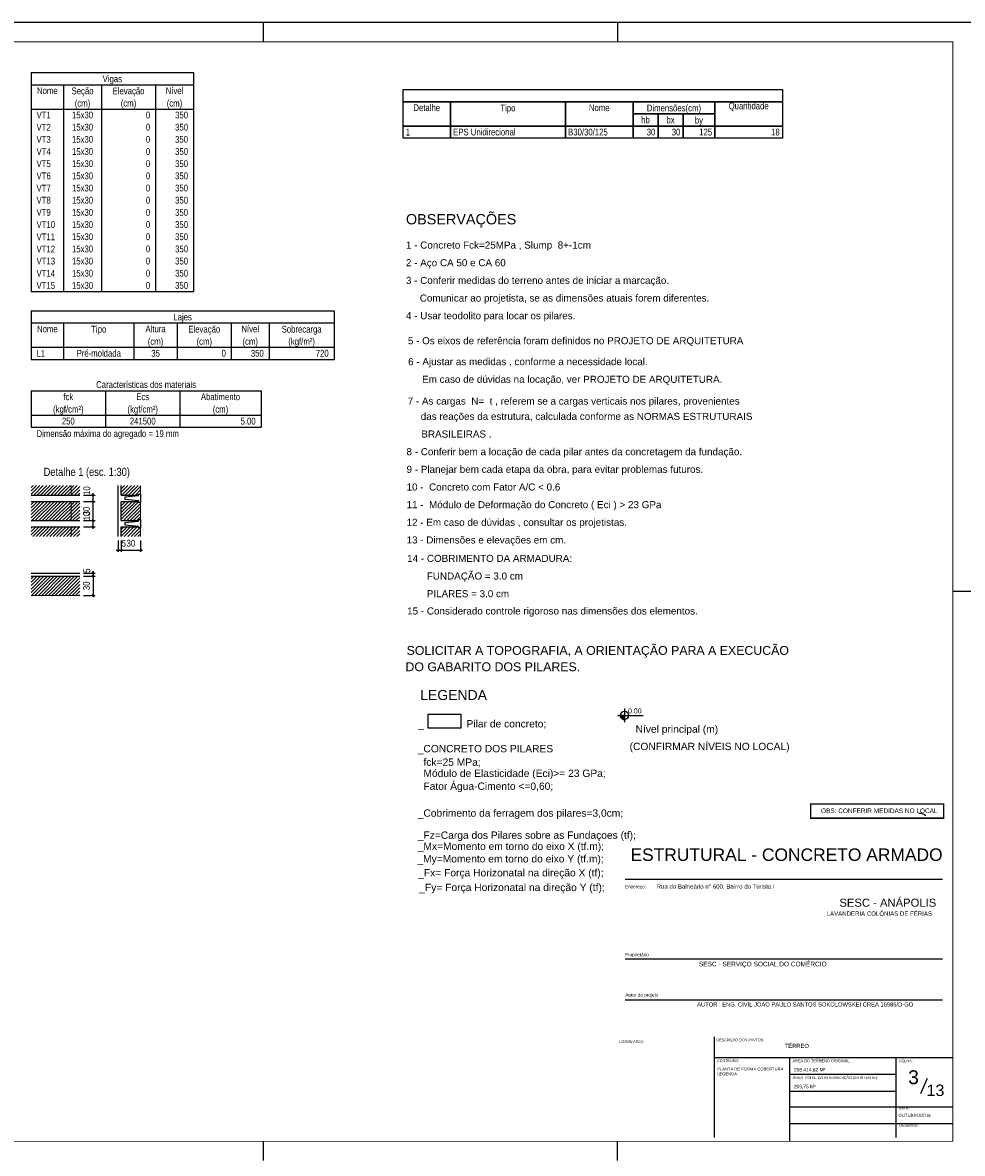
# Model space of a CAD drawing. Extents: x 1874 to 2462, y -2142 to -2023.
# Tile 30 of 74: x 2076 to 2125, y -2082 to -2023. Entities that reach past the tile are written whole.
import ezdxf
from ezdxf.enums import TextEntityAlignment as Align

# ---------------------------------------------------------------- set-up
doc = ezdxf.new("R2010")
doc.units = 0
doc.header["$LTSCALE"] = 0.1
doc.header["$MEASUREMENT"] = 0
doc.header["$PDMODE"] = 3
doc.header["$PDSIZE"] = 0.1
doc.layers.get('0').update_dxf_attribs({"linetype": 'CONTINUOUS', "lineweight": 25})
doc.layers.get('DEFPOINTS').update_dxf_attribs({"linetype": 'CONTINUOUS', "lineweight": 25})
for name, color, linetype in [('7', 7, 'CONTINUOUS'), ('8', 8, 'CONTINUOUS'), ('ARQ_TXT_GER', 2, 'CONTINUOUS'), ('ARQ_TXT_LEG', 20, 'CONTINUOUS'), ('ARQ_TXT_TIT', 4, 'CONTINUOUS'), ('TXT-ESP', 40, 'CONTINUOUS'), ('XX-CARIMBO', 9, 'CONTINUOUS'), ('XX-FOLHA', 253, 'CONTINUOUS')]:
    doc.layers.add(name, color=color, linetype=linetype)
for name, color, linetype, lineweight in [('FO-COTAS', 1, 'CONTINUOUS', 9), ('FO-Eixos', 5, 'CONTINUOUS', 5), ('FO-Hachuras das lajes', 1, 'CONTINUOUS', 20), ('FO-Textos das lajes', 7, 'CONTINUOUS', 25), ('FO-Textos das vigas', 7, 'CONTINUOUS', 25), ('FO-TÍTULOS', 1, 'CONTINUOUS', 25)]:
    doc.layers.add(name, color=color, linetype=linetype, lineweight=lineweight)
doc.styles.add('ARIAL', font='arial.ttf')
doc.styles.add('ArialNarrow', font='ARIALN.TTF')
doc.styles.add('Texto Cota', font='arial.ttf')
doc.styles.add('TQS_ARIAL', font='arial.ttf')
doc.dimstyles.new('UM_30.000300', dxfattribs={"dimtxt": 0.18, "dimasz": 0.1, "dimexe": 0.1, "dimexo": 0.2, "dimgap": 0, "dimtad": 1, "dimtih": 1, "dimtoh": 1, "dimdec": 1, "dimlfac": 30.0003, "dimzin": 0, "dimdsep": 46, "dimtxsty": 'Standard', "dimblk": 'CLOSED', "dimblk1": 'CLOSED', "dimblk2": 'CLOSED', "dimcen": 0.09, "dimdle": 0.1, "dimadec": 1, "dimazin": 2, "dimtfac": 1, "dimtdec": 4, "dimtofl": 0, "dimtmove": 0, "dimatfit": 3, "dimldrblk": 'CLOSED', "dimfxl": 1, "dimtolj": 1, "dimarcsym": 0})
pattern_1 = [(45, (2033.64, -2064.97), (-0.08838835, 0.08838835), [])]

# ---------------------------------------------------------------- blocks, each defined once
blk = doc.blocks.new('_OBLIQUE')
at = {"color": 0, "linetype": 'ByBlock', "lineweight": -2}
blk.add_line((-0.5, -0.5), (0.5, 0.5), dxfattribs=at)
blk = doc.blocks.new('*D4168')
at = {"layer": 'DEFPOINTS', "color": 0, "linetype": 'Continuous', "transparency": 16777216}
for p in [(2079.088, -2047.905), (2079.088, -2048.239), (2079.794, -2047.905)]:
    blk.add_point(p, dxfattribs=at)
at = {"layer": 'FO-COTAS', "color": 0, "linetype": 'Continuous', "lineweight": -2, "transparency": 16777216}
for p, q in [((2079.288, -2047.905), (2079.894, -2047.905)), ((2079.288, -2048.239), (2079.894, -2048.239)), ((2079.794, -2048.339), (2079.794, -2047.805))]:
    blk.add_line(p, q, dxfattribs=at)
at = {"layer": 'FO-COTAS', "color": 0, "linetype": 'Continuous', "lineweight": -2, "transparency": 16777216, "xscale": 0.1, "yscale": 0.1, "zscale": 0.1}
for p, rotation in [((2079.794, -2047.905), 90), ((2079.794, -2048.239), 270)]:
    blk.add_blockref('_OBLIQUE', p, dxfattribs=dict(at, rotation=rotation))
at = {"layer": 'FO-COTAS', "linetype": 'Continuous', "transparency": 16777216, "insert": (2079.461, -2047.674), "char_height": 0.353, "attachment_point": 5, "rotation": 90, "style": 'ArialNarrow'}
blk.add_mtext('\\A1;10', dxfattribs=at)
blk = doc.blocks.new('*D4169')
at = {"layer": 'DEFPOINTS', "color": 0, "linetype": 'Continuous', "transparency": 16777216}
for p in [(2079.088, -2048.239), (2079.794, -2048.239), (2079.088, -2049.239)]:
    blk.add_point(p, dxfattribs=at)
at = {"layer": 'FO-COTAS', "color": 0, "linetype": 'Continuous', "lineweight": -2, "transparency": 16777216}
for p, q in [((2079.288, -2048.239), (2079.894, -2048.239)), ((2079.794, -2049.339), (2079.794, -2048.139)), ((2079.288, -2049.239), (2079.894, -2049.239))]:
    blk.add_line(p, q, dxfattribs=at)
at = {"layer": 'FO-COTAS', "color": 0, "linetype": 'Continuous', "lineweight": -2, "transparency": 16777216, "xscale": 0.1, "yscale": 0.1, "zscale": 0.1}
for p, rotation in [((2079.794, -2048.239), 90), ((2079.794, -2049.239), 270)]:
    blk.add_blockref('_OBLIQUE', p, dxfattribs=dict(at, rotation=rotation))
at = {"layer": 'FO-COTAS', "linetype": 'Continuous', "transparency": 16777216, "insert": (2079.441, -2048.739), "char_height": 0.353, "attachment_point": 5, "rotation": 90, "style": 'ArialNarrow'}
blk.add_mtext('\\A1;30', dxfattribs=at)
blk = doc.blocks.new('*D4170')
at = {"layer": 'DEFPOINTS', "color": 0, "linetype": 'Continuous', "transparency": 16777216}
for p in [(2079.088, -2049.239), (2079.794, -2049.239), (2079.088, -2049.572)]:
    blk.add_point(p, dxfattribs=at)
at = {"layer": 'FO-COTAS', "color": 0, "linetype": 'Continuous', "lineweight": -2, "transparency": 16777216}
for p, q in [((2079.288, -2049.239), (2079.894, -2049.239)), ((2079.794, -2049.672), (2079.794, -2049.139)), ((2079.288, -2049.572), (2079.894, -2049.572))]:
    blk.add_line(p, q, dxfattribs=at)
at = {"layer": 'FO-COTAS', "color": 0, "linetype": 'Continuous', "lineweight": -2, "transparency": 16777216, "xscale": 0.1, "yscale": 0.1, "zscale": 0.1}
for p, rotation in [((2079.794, -2049.239), 90), ((2079.794, -2049.572), 270)]:
    blk.add_blockref('_OBLIQUE', p, dxfattribs=dict(at, rotation=rotation))
at = {"layer": 'FO-COTAS', "linetype": 'Continuous', "transparency": 16777216, "insert": (2079.461, -2049.007), "char_height": 0.353, "attachment_point": 5, "rotation": 90, "style": 'ArialNarrow'}
blk.add_mtext('\\A1;10', dxfattribs=at)
blk = doc.blocks.new('*D4171')
at = {"layer": 'DEFPOINTS', "color": 0, "linetype": 'Continuous', "transparency": 16777216}
for p in [(2081.094, -2050.072), (2081.261, -2050.072), (2081.261, -2050.778)]:
    blk.add_point(p, dxfattribs=at)
at = {"layer": 'FO-COTAS', "color": 0, "linetype": 'Continuous', "lineweight": -2, "transparency": 16777216}
for p, q in [((2081.094, -2050.272), (2081.094, -2050.878)), ((2081.261, -2050.272), (2081.261, -2050.878)), ((2080.994, -2050.778), (2081.361, -2050.778))]:
    blk.add_line(p, q, dxfattribs=at)
at = {"layer": 'FO-COTAS', "color": 0, "linetype": 'Continuous', "lineweight": -2, "transparency": 16777216, "xscale": 0.1, "yscale": 0.1, "zscale": 0.1, "rotation": 180}
blk.add_blockref('_OBLIQUE', (2081.094, -2050.778), dxfattribs=at)
at = {"layer": 'FO-COTAS', "color": 0, "linetype": 'Continuous', "lineweight": -2, "transparency": 16777216, "xscale": 0.1, "yscale": 0.1, "zscale": 0.1}
blk.add_blockref('_OBLIQUE', (2081.261, -2050.778), dxfattribs=at)
at = {"layer": 'FO-COTAS', "linetype": 'Continuous', "transparency": 16777216, "insert": (2081.387, -2050.425), "char_height": 0.353, "attachment_point": 5, "rotation": 0.00573, "style": 'ArialNarrow'}
blk.add_mtext('\\A1;5', dxfattribs=at)
blk = doc.blocks.new('*D4172')
at = {"layer": 'DEFPOINTS', "color": 0, "linetype": 'Continuous', "transparency": 16777216}
for p in [(2081.261, -2050.072), (2082.261, -2050.072), (2082.261, -2050.778)]:
    blk.add_point(p, dxfattribs=at)
at = {"layer": 'FO-COTAS', "color": 0, "linetype": 'Continuous', "lineweight": -2, "transparency": 16777216}
for p, q in [((2081.261, -2050.272), (2081.261, -2050.878)), ((2082.261, -2050.272), (2082.261, -2050.878)), ((2081.161, -2050.778), (2082.361, -2050.778))]:
    blk.add_line(p, q, dxfattribs=at)
at = {"layer": 'FO-COTAS', "color": 0, "linetype": 'Continuous', "lineweight": -2, "transparency": 16777216, "xscale": 0.1, "yscale": 0.1, "zscale": 0.1, "rotation": 180}
blk.add_blockref('_OBLIQUE', (2081.261, -2050.778), dxfattribs=at)
at = {"layer": 'FO-COTAS', "color": 0, "linetype": 'Continuous', "lineweight": -2, "transparency": 16777216, "xscale": 0.1, "yscale": 0.1, "zscale": 0.1}
blk.add_blockref('_OBLIQUE', (2082.261, -2050.778), dxfattribs=at)
at = {"layer": 'FO-COTAS', "linetype": 'Continuous', "transparency": 16777216, "insert": (2081.761, -2050.425), "char_height": 0.353, "attachment_point": 5, "rotation": 0.00573, "style": 'ArialNarrow'}
blk.add_mtext('\\A1;30', dxfattribs=at)
blk = doc.blocks.new('*D4173')
at = {"layer": 'DEFPOINTS', "color": 0, "linetype": 'Continuous', "transparency": 16777216}
for p in [(2079.088, -2051.978), (2079.088, -2052.145), (2079.794, -2052.145)]:
    blk.add_point(p, dxfattribs=at)
at = {"layer": 'FO-COTAS', "color": 0, "linetype": 'Continuous', "lineweight": -2, "transparency": 16777216}
for p, q in [((2079.288, -2051.978), (2079.894, -2051.978)), ((2079.288, -2052.145), (2079.894, -2052.145)), ((2079.794, -2051.878), (2079.794, -2052.245))]:
    blk.add_line(p, q, dxfattribs=at)
at = {"layer": 'FO-COTAS', "color": 0, "linetype": 'Continuous', "lineweight": -2, "transparency": 16777216, "xscale": 0.1, "yscale": 0.1, "zscale": 0.1}
for p, rotation in [((2079.794, -2051.978), 90), ((2079.794, -2052.145), 270)]:
    blk.add_blockref('_OBLIQUE', p, dxfattribs=dict(at, rotation=rotation))
at = {"layer": 'FO-COTAS', "linetype": 'Continuous', "transparency": 16777216, "insert": (2079.461, -2051.852), "char_height": 0.353, "attachment_point": 5, "rotation": 90, "style": 'ArialNarrow'}
blk.add_mtext('\\A1;5', dxfattribs=at)
blk = doc.blocks.new('*D4174')
at = {"layer": 'DEFPOINTS', "color": 0, "linetype": 'Continuous', "transparency": 16777216}
for p in [(2079.088, -2052.145), (2079.088, -2053.145), (2079.794, -2053.145)]:
    blk.add_point(p, dxfattribs=at)
at = {"layer": 'FO-COTAS', "color": 0, "linetype": 'Continuous', "lineweight": -2, "transparency": 16777216}
for p, q in [((2079.288, -2052.145), (2079.894, -2052.145)), ((2079.794, -2052.045), (2079.794, -2053.245)), ((2079.288, -2053.145), (2079.894, -2053.145))]:
    blk.add_line(p, q, dxfattribs=at)
at = {"layer": 'FO-COTAS', "color": 0, "linetype": 'Continuous', "lineweight": -2, "transparency": 16777216, "xscale": 0.1, "yscale": 0.1, "zscale": 0.1}
for p, rotation in [((2079.794, -2052.145), 90), ((2079.794, -2053.145), 270)]:
    blk.add_blockref('_OBLIQUE', p, dxfattribs=dict(at, rotation=rotation))
at = {"layer": 'FO-COTAS', "linetype": 'Continuous', "transparency": 16777216, "insert": (2079.441, -2052.645), "char_height": 0.353, "attachment_point": 5, "rotation": 90, "style": 'ArialNarrow'}
blk.add_mtext('\\A1;30', dxfattribs=at)
blk = doc.blocks.new('Aprovacao A-1_SC')
at = {"layer": 'XX-CARIMBO', "ltscale": 0.5}
blk.add_line((840, 594), (0, 594), dxfattribs=at)
at = {"layer": 'XX-FOLHA', "ltscale": 0.5}
for p, q in [((470, 594), (470, 584)), ((470, 594), (470, 584)), ((655, 594), (655, 584)), ((655, 594), (655, 584)), ((470, 10), (470, 0)), ((470, 10), (470, 0))]:
    blk.add_line(p, q, dxfattribs=at)
at = {"layer": 'XX-FOLHA'}
for p, q in [((840, 594), (830, 594)), ((840, 297), (830, 297)), ((655, 0), (655, 10)), ((655, 0), (655, 10))]:
    blk.add_line(p, q, dxfattribs=at)
at = {"layer": 'XX-FOLHA', "ltscale": 0.5, "const_width": 0.5}
blk.add_lwpolyline([(25, 584), (25, 10), (830, 10), (830, 584), (25, 584)], dxfattribs=at)

msp = doc.modelspace()

# ---------------------------------------------------------------- hatches: boundary and pattern name
at = {"layer": 'FO-Hachuras das lajes', "linetype": 'Continuous'}
h = msp.add_hatch(dxfattribs=at)
h.set_pattern_fill('ANSI31', color=256, style=0)
h.set_pattern_definition(pattern_1)
h.paths.add_polyline_path([(2076.5549, -2047.9054), (2076.5549, -2047.4054), (2079.0883, -2047.4054), (2079.0883, -2047.9054), (2076.5549, -2047.9054)])
h = msp.add_hatch(dxfattribs=at)
h.set_pattern_fill('ANSI31', color=256, style=0)
h.set_pattern_definition(pattern_1)
h.paths.add_polyline_path([(2081.2611, -2047.9054), (2081.2611, -2047.4054), (2082.2611, -2047.4054), (2082.2611, -2047.8554), (2082.1611, -2047.8554), (2082.1611, -2047.9054), (2081.2611, -2047.9054)])
h = msp.add_hatch(dxfattribs=at)
h.set_pattern_fill('ANSI31', color=256, style=0)
h.set_pattern_definition(pattern_1)
h.paths.add_polyline_path([(2076.5549, -2048.2388), (2079.0883, -2048.2388), (2079.0883, -2049.2388), (2076.5549, -2049.2388), (2076.5549, -2048.2388)])
h = msp.add_hatch(dxfattribs=at)
h.set_pattern_fill('ANSI31', color=256, style=0)
h.set_pattern_definition(pattern_1)
h.paths.add_polyline_path([(2081.2611, -2048.2388), (2082.1611, -2048.2388), (2082.1611, -2048.2888), (2082.2611, -2048.2888), (2082.2611, -2049.1888), (2082.1611, -2049.1888), (2082.1611, -2049.2388), (2081.2611, -2049.2388), (2081.2611, -2048.2388)])
h = msp.add_hatch(dxfattribs=at)
h.set_pattern_fill('ANSI31', color=256, style=0)
h.set_pattern_definition(pattern_1)
h.paths.add_polyline_path([(2076.5549, -2049.5721), (2079.0883, -2049.5721), (2079.0883, -2050.0721), (2076.5549, -2050.0721), (2076.5549, -2049.5721)])
h = msp.add_hatch(dxfattribs=at)
h.set_pattern_fill('ANSI31', color=256, style=0)
h.set_pattern_definition(pattern_1)
h.paths.add_polyline_path([(2081.2611, -2050.0721), (2081.2611, -2049.5721), (2082.1611, -2049.5721), (2082.1611, -2049.6221), (2082.2611, -2049.6221), (2082.2611, -2050.0721), (2081.2611, -2050.0721)])
h = msp.add_hatch(dxfattribs=at)
h.set_pattern_fill('ANSI31', color=256, style=0)
h.set_pattern_definition(pattern_1)
h.paths.add_polyline_path([(2076.5549, -2052.145), (2079.0883, -2052.145), (2079.0883, -2053.145), (2076.5549, -2053.145), (2076.5549, -2052.145)])

# ---------------------------------------------------------------- linework, layer by layer
at = {"layer": '7', "linetype": 'Continuous'}
for p, q in [((2107.1705, -2059.4105), (2107.8862, -2059.4105)), ((2107.5284, -2059.0526), (2107.5284, -2059.7683)), ((2107.8862, -2059.4105), (2108.4981, -2059.4105))]:
    msp.add_line(p, q, dxfattribs=at)
for points in [[(2099.0088, -2060.0596), (2099.0088, -2059.7118), (2099.0088, -2059.3641), (2098.1394, -2059.3641), (2097.27, -2059.3641), (2097.27, -2059.7118), (2097.27, -2060.0596), (2098.1394, -2060.0596), (2099.0088, -2060.0596)], [(2107.5284, -2059.4105), (2107.3137, -2059.4105), (2107.321, -2059.4661), (2107.3424, -2059.5178), (2107.3766, -2059.5623), (2107.421, -2059.5964), (2107.4728, -2059.6179), (2107.5284, -2059.6252), (2107.5284, -2059.4105)]]:
    msp.add_lwpolyline(points, dxfattribs=at)
msp.add_circle((2107.5284, -2059.4105), 0.2147, dxfattribs=at)
for points in [[(2107.5284, -2059.4105), (2107.3137, -2059.4105), (2107.321, -2059.4661)], [(2107.5284, -2059.4105), (2107.321, -2059.4661), (2107.3424, -2059.5178)], [(2107.5284, -2059.4105), (2107.3424, -2059.5178), (2107.3766, -2059.5623)], [(2107.5284, -2059.4105), (2107.3766, -2059.5623), (2107.421, -2059.5964)], [(2107.5284, -2059.4105), (2107.421, -2059.5964), (2107.4728, -2059.6179)], [(2107.5284, -2059.4105), (2107.4728, -2059.6179), (2107.5284, -2059.6252)], [(2107.5284, -2059.4105), (2107.5284, -2059.6252), (2107.5284, -2059.4105)]]:
    msp.add_solid(points, dxfattribs=at)
at = {"layer": '8', "linetype": 'Continuous'}
for p, q in [((2122.8892, -2064.5106), (2123.0023, -2064.5106)), ((2123.0023, -2064.5106), (2123.0992, -2064.5429)), ((2123.0023, -2064.5106), (2123.0992, -2064.5429)), ((2123.0992, -2064.5429), (2123.18, -2064.5752)), ((2123.0992, -2064.5429), (2123.18, -2064.5752)), ((2123.18, -2064.5752), (2123.2608, -2064.6398)), ((2123.18, -2064.5752), (2123.2608, -2064.6398))]:
    msp.add_line(p, q, dxfattribs=at)
at = {"layer": 'FO-Eixos', "linetype": 'Continuous'}
for p, q in [((2078.6383, -2047.9054), (2078.6383, -2047.4054)), ((2078.6383, -2049.2388), (2078.6383, -2048.2388)), ((2078.6383, -2049.5721), (2078.6383, -2050.0721))]:
    msp.add_line(p, q, dxfattribs=at)
at = {"layer": 'FO-Hachuras das lajes', "linetype": 'Continuous'}
for p, q in [((2082.2611, -2047.8554), (2082.2611, -2047.4054)), ((2082.2611, -2049.1888), (2082.2611, -2048.2888)), ((2082.2611, -2050.0721), (2082.2611, -2049.6221)), ((2076.5549, -2053.145), (2079.0883, -2053.145))]:
    msp.add_line(p, q, dxfattribs=at)
at = {"layer": 'FO-Textos das lajes', "linetype": 'Continuous'}
for p, q in [((2081.0945, -2050.0721), (2081.0945, -2047.4054)), ((2081.2611, -2047.9054), (2081.2611, -2047.4054)), ((2076.5549, -2047.9054), (2077.0549, -2047.9054)), ((2076.5549, -2048.2388), (2077.0549, -2048.2388)), ((2077.0549, -2047.9054), (2077.3216, -2047.9054)), ((2077.0549, -2048.2388), (2077.3216, -2048.2388)), ((2077.3216, -2047.9054), (2078.3216, -2047.9054)), ((2077.3216, -2048.2388), (2078.3216, -2048.2388)), ((2078.3216, -2047.9054), (2078.5883, -2047.9054)), ((2078.3216, -2048.2388), (2078.5883, -2048.2388)), ((2078.5883, -2047.9054), (2079.0883, -2047.9054)), ((2078.5883, -2048.2388), (2079.0883, -2048.2388)), ((2081.2611, -2047.9054), (2082.1611, -2047.9054)), ((2081.2611, -2049.2388), (2081.2611, -2048.2388)), ((2081.2611, -2048.2388), (2082.1611, -2048.2388)), ((2076.5549, -2049.2388), (2077.0549, -2049.2388)), ((2077.0549, -2049.2388), (2077.3216, -2049.2388)), ((2077.3216, -2049.2388), (2078.3216, -2049.2388)), ((2078.3216, -2049.2388), (2078.5883, -2049.2388)), ((2078.5883, -2049.2388), (2079.0883, -2049.2388)), ((2081.2611, -2049.2388), (2082.1611, -2049.2388)), ((2076.5549, -2049.5721), (2077.0549, -2049.5721)), ((2077.0549, -2049.5721), (2077.3216, -2049.5721)), ((2077.3216, -2049.5721), (2078.3216, -2049.5721)), ((2078.3216, -2049.5721), (2078.5883, -2049.5721)), ((2078.5883, -2049.5721), (2079.0883, -2049.5721)), ((2081.2611, -2050.0721), (2081.2611, -2049.5721)), ((2081.2611, -2049.5721), (2082.1611, -2049.5721)), ((2076.5549, -2051.9783), (2079.0883, -2051.9783)), ((2076.5549, -2052.145), (2079.0883, -2052.145))]:
    msp.add_line(p, q, dxfattribs=at)
for points in [[(2082.2611, -2048.2888), (2082.1611, -2048.2888), (2082.1611, -2048.2138), (2081.4611, -2048.1443), (2081.4611, -2047.9999), (2082.1611, -2047.9304), (2082.1611, -2047.8554), (2082.2611, -2047.8554), (2082.2611, -2048.2888)], [(2082.2611, -2049.6221), (2082.1611, -2049.6221), (2082.1611, -2049.5471), (2081.4611, -2049.4776), (2081.4611, -2049.3332), (2082.1611, -2049.2638), (2082.1611, -2049.1888), (2082.2611, -2049.1888), (2082.2611, -2049.6221)]]:
    msp.add_lwpolyline(points, close=True, dxfattribs=at)
at = {"layer": 'FO-Textos das vigas'}
for p, q in [((2076.5549, -2025.8492), (2085.0269, -2025.8492)), ((2076.5549, -2025.8492), (2076.5549, -2037.2864)), ((2085.0269, -2025.8492), (2085.0269, -2037.2864)), ((2076.5549, -2026.4846), (2085.0269, -2026.4846)), ((2078.2493, -2026.4846), (2078.2493, -2037.2864)), ((2080.2261, -2026.4846), (2080.2261, -2037.2864)), ((2083.0501, -2026.4846), (2083.0501, -2037.2864)), ((2076.5549, -2027.7554), (2085.0269, -2027.7554)), ((2076.5549, -2037.2864), (2085.0269, -2037.2864)), ((2076.5549, -2038.2864), (2092.3693, -2038.2864)), ((2076.5549, -2038.2864), (2076.5549, -2040.828)), ((2092.3693, -2038.2864), (2092.3693, -2040.828)), ((2076.5549, -2038.9218), (2092.3693, -2038.9218)), ((2078.2493, -2038.9218), (2078.2493, -2040.828)), ((2081.9205, -2038.9218), (2081.9205, -2040.828)), ((2084.1797, -2038.9218), (2084.1797, -2040.828)), ((2087.0037, -2038.9218), (2087.0037, -2040.828)), ((2088.9805, -2038.9218), (2088.9805, -2040.828)), ((2076.5549, -2040.1926), (2092.3693, -2040.1926)), ((2076.5549, -2040.828), (2092.3693, -2040.828)), ((2076.5549, -2042.4634), (2088.5569, -2042.4634)), ((2076.5549, -2042.4634), (2076.5549, -2044.3696)), ((2080.4379, -2042.4634), (2080.4379, -2044.3696)), ((2084.3209, -2042.4634), (2084.3209, -2044.3696)), ((2088.5569, -2042.4634), (2088.5569, -2044.3696)), ((2076.5549, -2043.7342), (2088.5569, -2043.7342)), ((2076.5549, -2044.3696), (2088.5569, -2044.3696)), ((2076.5549, -2044.3696), (2088.5569, -2044.3696))]:
    msp.add_line(p, q, dxfattribs=at)
for points in [[(2095.9704, -2027.3746), (2095.9704, -2026.7392), (2115.7734, -2026.7392), (2115.7734, -2027.3746), (2095.9704, -2027.3746)], [(2095.9704, -2028.6454), (2095.9704, -2027.3746), (2098.4414, -2027.3746), (2098.4414, -2028.6454), (2095.9704, -2028.6454)], [(2098.4414, -2028.6454), (2098.4414, -2027.3746), (2104.4424, -2027.3746), (2104.4424, -2028.6454), (2098.4414, -2028.6454)], [(2104.4424, -2028.6454), (2104.4424, -2027.3746), (2107.9724, -2027.3746), (2107.9724, -2028.6454), (2104.4424, -2028.6454)], [(2107.9724, -2028.01), (2107.9724, -2027.3746), (2112.2434, -2027.3746), (2112.2434, -2028.01), (2107.9724, -2028.01)], [(2112.2434, -2028.6454), (2112.2434, -2027.3746), (2115.7734, -2027.3746), (2115.7734, -2028.6454), (2112.2434, -2028.6454)], [(2107.9724, -2028.6454), (2107.9724, -2028.01), (2109.2784, -2028.01), (2109.2784, -2028.6454), (2107.9724, -2028.6454)], [(2109.2784, -2028.6454), (2109.2784, -2028.01), (2110.5844, -2028.01), (2110.5844, -2028.6454), (2109.2784, -2028.6454)], [(2110.5844, -2028.6454), (2110.5844, -2028.01), (2112.2434, -2028.01), (2112.2434, -2028.6454), (2110.5844, -2028.6454)], [(2095.9704, -2029.2808), (2095.9704, -2028.6454), (2098.4414, -2028.6454), (2098.4414, -2029.2808), (2095.9704, -2029.2808)], [(2098.4414, -2029.2808), (2098.4414, -2028.6454), (2104.4424, -2028.6454), (2104.4424, -2029.2808), (2098.4414, -2029.2808)], [(2104.4424, -2029.2808), (2104.4424, -2028.6454), (2107.9724, -2028.6454), (2107.9724, -2029.2808), (2104.4424, -2029.2808)], [(2107.9724, -2029.2808), (2107.9724, -2028.6454), (2109.2784, -2028.6454), (2109.2784, -2029.2808), (2107.9724, -2029.2808)], [(2109.2784, -2029.2808), (2109.2784, -2028.6454), (2110.5844, -2028.6454), (2110.5844, -2029.2808), (2109.2784, -2029.2808)], [(2110.5844, -2029.2808), (2110.5844, -2028.6454), (2112.2434, -2028.6454), (2112.2434, -2029.2808), (2110.5844, -2029.2808)], [(2112.2434, -2029.2808), (2112.2434, -2028.6454), (2115.7734, -2028.6454), (2115.7734, -2029.2808), (2112.2434, -2029.2808)]]:
    msp.add_lwpolyline(points, close=True, dxfattribs=at)
at = {"layer": 'TXT-ESP'}
msp.add_line((2122.9988, -2079.144), (2123.3433, -2078.3512), dxfattribs=at)
at = {"layer": 'TXT-ESP', "color": 1, "true_color": 0xf00000, "const_width": 0.0767}
msp.add_lwpolyline([(2117.2461, -2064.0313), (2124.1837, -2064.0313), (2124.1837, -2064.7782), (2117.2461, -2064.7782)], close=True, dxfattribs=at)
at = {"layer": 'XX-FOLHA'}
for p, q in [((2107.5707, -2067.9645), (2124.1243, -2067.9645)), ((2107.5707, -2072.1166), (2124.1243, -2072.1166)), ((2107.5707, -2074.2549), (2124.1243, -2074.2549)), ((2112.2317, -2081.4367), (2112.2317, -2076.1975)), ((2112.2317, -2077.2698), (2121.7071, -2077.2698)), ((2116.1657, -2081.645), (2116.1657, -2077.2698)), ((2116.1657, -2081.645), (2116.1657, -2077.2698)), ((2121.7071, -2081.4367), (2121.7071, -2077.2698)), ((2121.7071, -2081.4367), (2121.7071, -2077.2698)), ((2121.7071, -2077.2698), (2124.665, -2077.2698)), ((2116.1657, -2078.1449), (2121.7071, -2078.1449)), ((2116.1657, -2079.0199), (2121.7071, -2079.0199)), ((2116.1657, -2079.8351), (2124.665, -2079.8351)), ((2116.1657, -2080.7101), (2124.665, -2080.7101))]:
    msp.add_line(p, q, dxfattribs=at)

# ---------------------------------------------------------------- block references
at = {"xscale": 0.1, "yscale": 0.1, "zscale": 0.1}
msp.add_blockref('Aprovacao A-1_SC', (2041.665, -2082.645), dxfattribs=at)

# ---------------------------------------------------------------- texts
at = {"ltscale": 2.666667, "style": 'ARIAL'}
for s, height, p in [('Rua do Balneário n° 600, Bairro do Turista I', 0.227075, (2109.2077, -2068.4532)), ('LAVANDERIA COLÔNIAS DE FÉRIAS', 0.227075, (2118.0813, -2069.8712)), ('258.414,62 M²', 0.18166, (2116.3684, -2077.998)), ('209,75 M²', 0.18166, (2116.3684, -2078.873))]:
    msp.add_text(s, height=height, dxfattribs=at).set_placement(p)
at = {"style": 'ARIAL'}
for s, height, p in [('SESC - ANÁPOLIS', 0.42, (2118.7456, -2069.3981)), ('ÁREA DO TERRENO ORIGINAL:', 0.144505, (2116.2975, -2077.5133)), ('ÁREA TOTAL DA INTERVENÇÃO (EXISTENTE):', 0.144505, (2116.2975, -2078.3883))]:
    msp.add_text(s, height=height, dxfattribs=at).set_placement(p)
at = {"layer": '7', "linetype": 'Continuous', "style": 'TQS_ARIAL'}
for s, height, p in [('OBSERVAÇÕES', 0.5376, (2096.1203, -2033.7766)), ('1 - Concreto Fck=25MPa , Slump  8+-1cm', 0.369, (2096.1203, -2035.0422)), ('2 - Aço CA 50 e CA 60', 0.36864, (2096.1203, -2035.9638)), ('3 - Conferir medidas do terreno antes de iniciar a marcação.', 0.36864, (2096.1203, -2036.8854)), ('Comunicar ao projetista, se as dimensões atuais forem diferentes.', 0.36864, (2096.844, -2037.807)), ('4 - Usar teodolito para locar os pilares.', 0.36864, (2096.1203, -2038.7286)), ('5 - Os eixos de referência foram definidos no PROJETO DE ARQUITETURA ', 0.368, (2096.2211, -2040.0341)), ('6 - Ajustar as medidas , conforme a necessidade local.', 0.36864, (2096.2323, -2041.1269)), ('Em caso de dúvidas na locação, ver PROJETO DE ARQUITETURA.', 0.3684, (2096.9627, -2042.0485)), ('7 - As cargas  N=  t , referem se a cargas verticais nos pilares, provenientes', 0.36864, (2096.2107, -2043.1851)), ('das reações da estrutura, calculada conforme as NORMAS ESTRUTURAIS', 0.36864, (2096.8931, -2043.9844)), ('BRASILEIRAS .', 0.36864, (2096.9239, -2044.906)), ('8 - Conferir bem a locação de cada pilar antes da concretagem da fundação.', 0.36864, (2096.1504, -2045.8276)), ('9 - Planejar bem cada etapa da obra, para evitar problemas futuros.', 0.36864, (2096.1504, -2046.7492)), ('10 -  Concreto com Fator A/C < 0.6', 0.36864, (2096.1504, -2047.6708)), ('11 -  Módulo de Deformação do Concreto ( Eci ) > 23 GPa', 0.369, (2096.1504, -2048.5924)), ('12 - Em caso de dúvidas , consultar os projetistas.', 0.36864, (2096.1504, -2049.514)), ('13 - Dimensões e elevações em cm.', 0.36864, (2096.1504, -2050.4356)), ('14 - COBRIMENTO DA ARMADURA:', 0.36864, (2096.1819, -2051.3971)), ('FUNDAÇÃO = 3.0 cm', 0.36864, (2097.2068, -2052.3187)), ('PILARES = 3.0 cm', 0.368, (2097.2068, -2053.2403)), ('15 - Considerado controle rigoroso nas dimensões dos elementos.', 0.36864, (2096.1819, -2054.1421)), ('SOLICITAR A TOPOGRAFIA, A ORIENTAÇÃO PARA A EXECUCÃO', 0.4608, (2096.1542, -2056.2484)), ('DO GABARITO DOS PILARES.', 0.4608, (2096.0947, -2057.1025)), ('LEGENDA', 0.52164, (2096.8656, -2058.6068)), ('0.00', 0.261, (2107.7131, -2059.3059)), ('_               Pilar de concreto;', 0.383, (2096.7532, -2060.0387)), ('Nível principal (m)', 0.383, (2108.1063, -2060.3157)), ('_CONCRETO DOS PILARES', 0.382536, (2096.7353, -2061.3369)), ('(CONFIRMAR NÍVEIS NO LOCAL)', 0.383, (2107.793, -2061.222)), ('  fck=25 MPa;', 0.383, (2096.7353, -2062.0421)), ('  Módulo de Elasticidade (Eci)>= 23 GPa;', 0.383, (2096.7353, -2062.6229)), ('  Fator Água-Cimento <=0,60;', 0.382536, (2096.7353, -2063.2958)), ('_Cobrimento da ferragem dos pilares=3,0cm;', 0.382, (2096.7353, -2064.6998)), ('_Fz=Carga dos Pilares sobre as Fundaçoes (tf);', 0.382536, (2096.7353, -2065.8526)), ('_Mx=Momento em torno do eixo X (tf.m);', 0.382536, (2096.7353, -2066.4334)), ('_My=Momento em torno do eixo Y (tf.m);', 0.382536, (2096.7168, -2067.0862)), ('_Fx= Força Horizonatal na direção X (tf);', 0.38304, (2096.7576, -2067.8158)), ('_Fy= Força Horizonatal na direção Y (tf);', 0.38304, (2096.8156, -2068.581))]:
    msp.add_text(s, height=height, dxfattribs=at).set_placement(p)
at = {"layer": 'ARQ_TXT_GER', "ltscale": 2.666667, "style": 'ARIAL'}
for s, height, p in [('SESC - SERVIÇO SOCIAL DO COMÉRCIO ', 0.243295, (2111.413, -2072.5107)), ('AUTOR : ENG. CIVIL JOAO PAULO SANTOS SOKOLOWSKEI CREA 16986/D-GO', 0.216262, (2111.3188, -2074.6067)), ('TÉRREO ', 0.21626, (2115.8943, -2076.7702))]:
    msp.add_text(s, height=height, dxfattribs=at).set_placement(p)
at = {"layer": 'ARQ_TXT_LEG', "ltscale": 2.666667, "style": 'ARIAL'}
for s, p in [('Endereço:', (2107.5481, -2068.4371)), ('Proprietário', (2107.5481, -2071.9866)), ('Autor do projeto', (2107.5763, -2074.09))]:
    msp.add_text(s, height=0.17301, dxfattribs=at).set_placement(p)
at = {"layer": 'ARQ_TXT_LEG', "style": 'ARIAL'}
for s, height, p in [('LOGOMARCA:', 0.13762, (2107.2627, -2076.507)), ('DESCRIÇÃO DOS PAVTOS:', 0.137624, (2112.3212, -2076.421)), ('CONTEUDO:', 0.13762, (2112.3572, -2077.5017)), ('FOLHA:', 0.13762, (2121.8748, -2077.5162)), ('DATA:', 0.13762, (2121.8397, -2079.9985)), ('DESENHO:', 0.13762, (2121.8748, -2080.8827))]:
    msp.add_text(s, height=height, dxfattribs=at).set_placement(p)
at = {"layer": 'ARQ_TXT_TIT', "style": 'ARIAL'}
msp.add_text('ESTRUTURAL - CONCRETO ARMADO', height=0.65, dxfattribs=at).set_placement((2107.8392, -2067.0054))
at = {"layer": 'FO-Textos das vigas', "char_height": 0.353, "line_spacing_factor": 0.798, "style": 'ArialNarrow'}
for s, insert, width, attachment_point in [('Vigas', (2080.791, -2026.46), 2.118, 8), ('Nível', (2084.039, -2026.9785), 2.118, 8), ('Nome', (2077.402, -2026.9785), 1.6944, 8), ('Seção', (2079.238, -2027.095), 2.118, 8), ('Elevação', (2081.638, -2027.095), 3.3888, 8), ('(cm)', (2079.238, -2027.731), 1.6944, 8), ('(cm)', (2081.638, -2027.731), 1.6944, 8), ('(cm)', (2084.039, -2027.731), 1.6944, 8), ('Detalhe', (2097.2057, -2027.8685), 2.9652, 8), ('Tipo', (2101.4417, -2027.985), 1.6944, 8), ('Nome', (2106.2077, -2027.8685), 1.6944, 8), ('Dimensões(cm)', (2110.1077, -2027.985), 5.5068, 8), ('Quantidade', (2114.0087, -2027.8685), 4.236, 8), ('VT1', (2076.837, -2028.2495), 1.2708, 7), ('15x30', (2079.238, -2028.2495), 2.118, 8), ('0', (2082.768, -2028.2495), 0.4236, 9), ('350', (2084.745, -2028.2495), 1.2708, 9), ('hb', (2108.6257, -2028.5045), 0.8472, 8), ('bx', (2109.9317, -2028.5045), 0.8472, 8), ('by', (2111.4137, -2028.621), 0.8472, 8), ('VT2', (2076.837, -2028.8855), 1.2708, 7), ('15x30', (2079.238, -2028.8855), 2.118, 8), ('0', (2082.768, -2028.8855), 0.4236, 9), ('350', (2084.745, -2028.8855), 1.2708, 9), ('1', (2096.1117, -2029.1395), 0.4236, 7), ('EPS Unidirecional', (2098.5827, -2029.1395), 7.2012, 7), ('B30/30/125', (2104.5837, -2029.1395), 4.236, 7), ('30', (2109.1377, -2029.1395), 0.8472, 9), ('30', (2110.4437, -2029.1395), 0.8472, 9), ('125', (2112.1027, -2029.1395), 1.2708, 9), ('18', (2115.6327, -2029.1395), 0.8472, 9), ('VT3', (2076.837, -2029.5205), 1.2708, 7), ('15x30', (2079.238, -2029.5205), 2.118, 8), ('0', (2082.768, -2029.5205), 0.4236, 9), ('350', (2084.745, -2029.5205), 1.2708, 9), ('VT4', (2076.837, -2030.1555), 1.2708, 7), ('15x30', (2079.238, -2030.1555), 2.118, 8), ('0', (2082.768, -2030.1555), 0.4236, 9), ('350', (2084.745, -2030.1555), 1.2708, 9), ('VT5', (2076.837, -2030.7915), 1.2708, 7), ('15x30', (2079.238, -2030.7915), 2.118, 8), ('0', (2082.768, -2030.7915), 0.4236, 9), ('350', (2084.745, -2030.7915), 1.2708, 9), ('VT6', (2076.837, -2031.4265), 1.2708, 7), ('15x30', (2079.238, -2031.4265), 2.118, 8), ('0', (2082.768, -2031.4265), 0.4236, 9), ('350', (2084.745, -2031.4265), 1.2708, 9), ('VT7', (2076.837, -2032.0625), 1.2708, 7), ('15x30', (2079.238, -2032.0625), 2.118, 8), ('0', (2082.768, -2032.0625), 0.4236, 9), ('350', (2084.745, -2032.0625), 1.2708, 9), ('VT8', (2076.837, -2032.6975), 1.2708, 7), ('15x30', (2079.238, -2032.6975), 2.118, 8), ('0', (2082.768, -2032.6975), 0.4236, 9), ('350', (2084.745, -2032.6975), 1.2708, 9), ('VT9', (2076.837, -2033.3325), 1.2708, 7), ('15x30', (2079.238, -2033.3325), 2.118, 8), ('0', (2082.768, -2033.3325), 0.4236, 9), ('350', (2084.745, -2033.3325), 1.2708, 9), ('VT10', (2076.837, -2033.9685), 1.6944, 7), ('15x30', (2079.238, -2033.9685), 2.118, 8), ('0', (2082.768, -2033.9685), 0.4236, 9), ('350', (2084.745, -2033.9685), 1.2708, 9), ('VT11', (2076.837, -2034.6035), 1.6944, 7), ('15x30', (2079.238, -2034.6035), 2.118, 8), ('0', (2082.768, -2034.6035), 0.4236, 9), ('350', (2084.745, -2034.6035), 1.2708, 9), ('VT12', (2076.837, -2035.2395), 1.6944, 7), ('15x30', (2079.238, -2035.2395), 2.118, 8), ('0', (2082.768, -2035.2395), 0.4236, 9), ('350', (2084.745, -2035.2395), 1.2708, 9), ('VT13', (2076.837, -2035.8745), 1.6944, 7), ('15x30', (2079.238, -2035.8745), 2.118, 8), ('0', (2082.768, -2035.8745), 0.4236, 9), ('350', (2084.745, -2035.8745), 1.2708, 9), ('VT14', (2076.837, -2036.5095), 1.6944, 7), ('15x30', (2079.238, -2036.5095), 2.118, 8), ('0', (2082.768, -2036.5095), 0.4236, 9), ('350', (2084.745, -2036.5095), 1.2708, 9), ('VT15', (2076.837, -2037.1455), 1.6944, 7), ('15x30', (2079.238, -2037.1455), 2.118, 8), ('0', (2082.768, -2037.1455), 0.4236, 9), ('350', (2084.745, -2037.1455), 1.2708, 9), ('Lajes', (2084.462, -2038.897), 2.118, 8), ('Nome', (2077.402, -2039.4165), 1.6944, 8), ('Tipo', (2080.085, -2039.533), 1.6944, 8), ('Altura', (2083.05, -2039.4165), 2.5416, 8), ('Elevação', (2085.592, -2039.533), 3.3888, 8), ('Nível', (2087.992, -2039.4165), 2.118, 8), ('Sobrecarga', (2090.675, -2039.533), 4.236, 8), ('(cm)', (2083.05, -2040.168), 1.6944, 8), ('(cm)', (2085.592, -2040.168), 1.6944, 8), ('(cm)', (2087.992, -2040.168), 1.6944, 8), ('(kgf/m²)', (2090.675, -2040.168), 3.3888, 8), ('L1', (2076.837, -2040.6865), 0.8472, 7), ('Pré-moldada', (2080.085, -2040.6865), 4.6596, 8), ('35', (2083.05, -2040.6865), 0.8472, 8), ('0', (2086.721, -2040.6865), 0.4236, 9), ('350', (2088.698, -2040.6865), 1.2708, 9), ('720', (2092.087, -2040.6865), 1.2708, 9), ('Características dos materiais', (2082.556, -2042.3225), 12.2844, 8), ('fck', (2078.496, -2042.9575), 1.2708, 8), ('Ecs', (2082.379, -2042.9575), 1.2708, 8), ('Abatimento', (2086.439, -2042.9575), 4.236, 8), ('(kgf/cm²)', (2078.496, -2043.71), 3.8124, 8), ('(kgf/cm²)', (2082.379, -2043.71), 3.8124, 8), ('(cm)', (2086.439, -2043.71), 1.6944, 8), ('250', (2078.496, -2044.2285), 1.2708, 8), ('241500', (2082.379, -2044.2285), 2.5416, 8), ('5.00', (2088.275, -2044.2285), 1.6944, 9), ('Dimensão máxima do agregado = 19 mm', (2076.837, -2044.98), 14.826, 7)]:
    msp.add_mtext(s, dxfattribs=dict(at, insert=insert, width=width, attachment_point=attachment_point))
at = {"layer": 'FO-TÍTULOS', "insert": (2079.458, -2047.036), "char_height": 0.4236, "width": 10.67472, "attachment_point": 8, "line_spacing_factor": 0.798, "style": 'ArialNarrow'}
msp.add_mtext('Detalhe 1 (esc. 1:30)', dxfattribs=at)
at = {"layer": 'TXT-ESP', "style": 'ARIAL'}
for s, height, p in [('3', 0.72, (2122.6135, -2078.2978)), ('13', 0.6, (2123.7591, -2078.9799))]:
    msp.add_text(s, height=height, dxfattribs=at).set_placement(p, align=Align.MIDDLE)
at = {"layer": 'TXT-ESP', "style": 'Texto Cota'}
msp.add_text('OUTUBRO/2016', height=0.16, dxfattribs=at).set_placement((2121.8313, -2080.4165), align=Align.BOTTOM_LEFT)
at = {"layer": 'TXT-ESP', "color": 1, "true_color": 0xf00000, "insert": (2117.787, -2064.268), "char_height": 0.241096, "width": 21.455951, "attachment_point": 1, "style": 'Texto Cota'}
msp.add_mtext('OBS: CONFERIR MEDIDAS NO LOCAL', dxfattribs=at)
at = {"layer": 'TXT-ESP', "insert": (2112.3662, -2077.7924), "char_height": 0.154346, "width": 4.335018, "attachment_point": 1, "style": 'ARIAL'}
msp.add_mtext('PLANTA DE FORMA COBERTURA\\PLEGENDA', dxfattribs=at)

# ---------------------------------------------------------------- dimensions: what is measured, and where the dimension line sits
at = {"layer": 'FO-COTAS', "linetype": 'Continuous'}
for base, p1, p2, picture, middle in [((2079.7943, -2047.9054), (2079.0883, -2048.2388), (2079.0883, -2047.9054), '*D4168', (2079.4613, -2047.6736)), ((2079.7943, -2048.2388), (2079.0883, -2049.2388), (2079.0883, -2048.2388), '*D4169', (2079.4413, -2048.7388)), ((2079.7943, -2049.2388), (2079.0883, -2049.5721), (2079.0883, -2049.2388), '*D4170', (2079.4613, -2049.0069)), ((2079.7943, -2052.145), (2079.0883, -2051.9783), (2079.0883, -2052.145), '*D4173', (2079.4613, -2051.8524)), ((2079.7943, -2053.145), (2079.0883, -2052.145), (2079.0883, -2053.145), '*D4174', (2079.4413, -2052.645))]:
    dim = msp.add_linear_dim(base=base, p1=p1, p2=p2, angle=90, dimstyle='UM_30.000300', override={"dimtxt": 0.353, "dimasz": 0.1, "dimexe": 0.1, "dimexo": 0.2, "dimtad": 1, "dimtih": 0, "dimtoh": 0, "dimdec": 1, "dimlfac": 30.0003, "dimzin": 8, "dimtxsty": 'ArialNarrow', "dimblk": 'OBLIQUE', "dimblk1": 'OBLIQUE', "dimblk2": 'OBLIQUE', "dimsah": 1, "dimdle": 0.1, "dimse1": 0, "dimse2": 0, "dimclrt": 256, "dimadec": 1, "dimazin": 3, "dimtmove": 2, "dimldrblk": 'OBLIQUE'}, dxfattribs=at)
    dim.commit()
    dim.dimension.update_dxf_attribs({"geometry": picture, "text_midpoint": middle, "dimtype": 160, "text_rotation": 90})
for base, p1, p2, picture, middle in [((2081.2611, -2050.7781), (2081.0945, -2050.0721), (2081.2611, -2050.0721), '*D4171', (2081.387, -2050.4251)), ((2082.2611, -2050.7781), (2081.2611, -2050.0721), (2082.2611, -2050.0721), '*D4172', (2081.7611, -2050.4251))]:
    dim = msp.add_linear_dim(base=base, p1=p1, p2=p2, dimstyle='UM_30.000300', override={"dimtxt": 0.353, "dimasz": 0.1, "dimexe": 0.1, "dimexo": 0.2, "dimtad": 1, "dimtih": 0, "dimtoh": 0, "dimdec": 1, "dimlfac": 30.0003, "dimzin": 8, "dimtxsty": 'ArialNarrow', "dimblk": 'OBLIQUE', "dimblk1": 'OBLIQUE', "dimblk2": 'OBLIQUE', "dimsah": 1, "dimdle": 0.1, "dimse1": 0, "dimse2": 0, "dimclrt": 256, "dimadec": 1, "dimazin": 3, "dimtmove": 2, "dimldrblk": 'OBLIQUE'}, dxfattribs=at)
    dim.commit()
    dim.dimension.update_dxf_attribs({"geometry": picture, "text_midpoint": middle, "dimtype": 160, "text_rotation": 0.00573})

doc.saveas('drawing.dxf')
